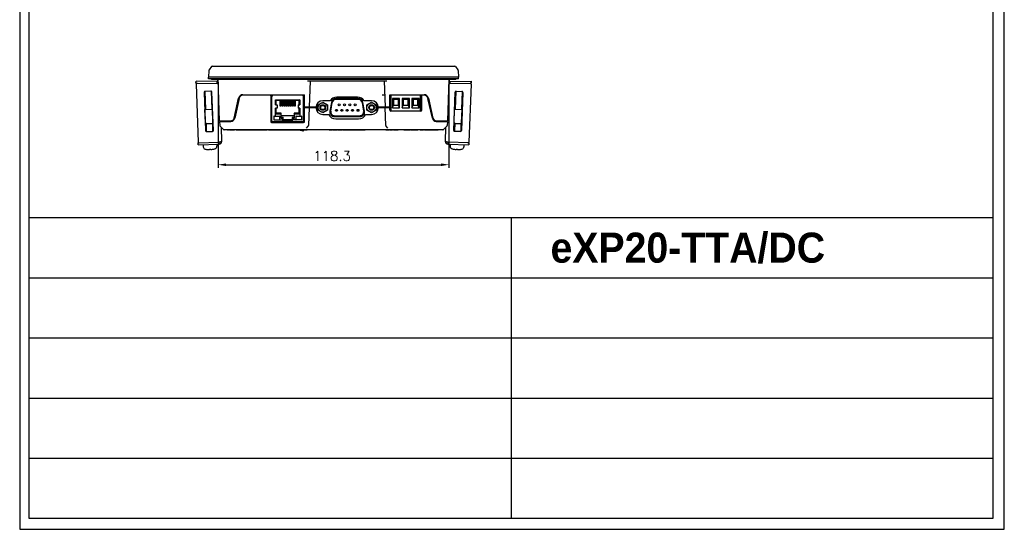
# Model space of a CAD drawing. Header units: millimetres. Extents: x 6638 to 7143, y 278 to 821.
# Tile 1 of 16: x 6638 to 7143, y 278 to 539. Entities that reach past the tile are written whole.
import ezdxf
from ezdxf.enums import TextEntityAlignment as Align

# ---------------------------------------------------------------- set-up
doc = ezdxf.new("R2010")
doc.units = ezdxf.units.MM
doc.header["$LTSCALE"] = 32.67
doc.header["$PDMODE"] = 3
doc.header["$PDSIZE"] = 0.3125
doc.layers.get('0').update_dxf_attribs({"linetype": 'CONTINUOUS'})
doc.layers.get('Defpoints').update_dxf_attribs({"linetype": 'CONTINUOUS'})
for name, color, linetype in [('02___PRT_ALL_AXES', 7, 'CONTINUOUS'), ('03___PRT_ALL_CURVES', 7, 'CONTINUOUS'), ('IMPORT_FEATURE', 7, 'CONTINUOUS')]:
    doc.layers.add(name, color=color, linetype=linetype)
doc.layers.add('AM_0', color=7, linetype='CONTINUOUS', lineweight=50)
doc.layers.add('AM_5_Dimension', color=6, linetype='CONTINUOUS', lineweight=15)
doc.styles.add('AR', font='arialbd.ttf')
doc.styles.add('WHGTXT', font='simplex', dxfattribs={"bigfont": 'whgtxt'})
doc.dimstyles.new('HMI-XP30', dxfattribs={"dimscale": 2, "dimtxt": 2.5, "dimasz": 2, "dimexe": 0.8, "dimexo": 0.8, "dimgap": 1, "dimtad": 1, "dimdec": 1, "dimzin": 0, "dimdsep": 46, "dimtxsty": 'WHGTXT', "dimcen": 0.09, "dimclrd": 256, "dimclre": 256, "dimclrt": 256, "dimadec": 0, "dimazin": 0, "dimtp": 0.1, "dimtm": 0.1, "dimtfac": 1, "dimtdec": 1, "dimtmove": 0, "dimatfit": 0, "dimfxl": 0, "dimtolj": 1, "dimtzin": 0, "dimarcsym": 0})

# ---------------------------------------------------------------- blocks, each defined once
blk = doc.blocks.new('*D47')
at = {"layer": 'AM_5_Dimension', "lineweight": -2}
for p, q in [((6740.13, 506.89), (6740.13, 463.08)), ((6858.42, 506.89), (6858.42, 463.08)), ((6744.13, 464.68), (6854.42, 464.68))]:
    blk.add_line(p, q, dxfattribs=at)
at = {"layer": 'AM_5_Dimension'}
for points in [[(6744.13, 465.34), (6744.13, 464.01), (6740.13, 464.68)], [(6854.42, 465.34), (6854.42, 464.01), (6858.42, 464.68)]]:
    blk.add_solid(points, dxfattribs=at)
at = {"layer": 'Defpoints', "color": 0}
for p in [(6740.13, 508.49), (6858.42, 508.49), (6858.42, 464.68)]:
    blk.add_point(p, dxfattribs=at)
at = {"layer": 'AM_5_Dimension', "insert": (6798.54, 469.18), "char_height": 5, "attachment_point": 5, "style": 'WHGTXT'}
blk.add_mtext('\\A1;118.3', dxfattribs=at)

msp = doc.modelspace()

# ---------------------------------------------------------------- linework, layer by layer
msp.add_line((6638.47, 820.64), (6638.47, 278.04))
at = {"linetype": 'Continuous'}
for p, q in [((7143, 278.04), (7143, 820.64)), ((6643.17, 814.99), (6643.17, 283.69)), ((7137.36, 283.69), (7137.36, 814.99)), ((6643.17, 437.6), (7137.36, 437.6)), ((6890.27, 437.6), (6890.27, 283.69)), ((6643.17, 406.82), (7137.36, 406.82)), ((6643.17, 406.82), (7137.36, 406.82)), ((6643.17, 376.03), (7137.36, 376.03)), ((6643.17, 345.25), (7137.36, 345.25)), ((6643.17, 314.47), (7137.36, 314.47)), ((6643.17, 283.69), (7137.36, 283.69)), ((6638.47, 278.04), (7143, 278.04))]:
    msp.add_line(p, q, dxfattribs=at)
at = {"color": 7, "linetype": 'Continuous'}
for p, q in [((6736.82, 514.89), (6735.5, 513.21)), ((6737.21, 515.09), (6861.34, 515.09)), ((6861.73, 514.89), (6863.05, 513.21)), ((6735.39, 512.92), (6735.28, 509.59)), ((6735.28, 508.59), (6735.28, 509.59)), ((6863.28, 509.59), (6735.28, 509.59)), ((6863.16, 512.92), (6863.28, 509.59)), ((6863.28, 508.59), (6863.28, 509.59)), ((6863.28, 508.59), (6735.28, 508.59)), ((6736.78, 508.49), (6861.78, 508.49)), ((6740.88, 487.18), (6740.13, 508.49)), ((6826.58, 507.54), (6785.98, 507.54)), ((6787.33, 507.54), (6786.87, 494.27)), ((6825.22, 507.54), (6825.68, 494.27)), ((6858.42, 508.49), (6857.67, 487.18)), ((6752.88, 500.53), (6784.48, 500.53)), ((6784.48, 500.24), (6752.88, 500.24)), ((6767.08, 500.24), (6767.08, 486.84)), ((6767.08, 499.9), (6767.41, 500.24)), ((6767.58, 499.66), (6767.58, 500.24)), ((6767.68, 486.89), (6767.68, 500.24)), ((6767.68, 499.99), (6767.93, 499.99)), ((6767.93, 499.99), (6767.93, 500.24)), ((6783.63, 500.24), (6783.63, 499.99)), ((6783.63, 499.99), (6783.88, 499.99)), ((6783.88, 486.89), (6783.88, 500.24)), ((6783.98, 499.66), (6783.98, 500.24)), ((6784.48, 486.84), (6784.48, 500.53)), ((6828.08, 500.53), (6845.68, 500.53)), ((6828.08, 492.64), (6828.08, 500.53)), ((6845.68, 500.24), (6828.08, 500.24)), ((6828.78, 492.14), (6828.78, 500.24)), ((6843.78, 492.14), (6843.78, 500.24)), ((6844.28, 493.24), (6844.28, 500.24)), ((6844.48, 492.64), (6844.48, 500.24)), ((6748.33, 488.51), (6750.63, 498.74)), ((6750.93, 498.67), (6748.63, 488.45)), ((6767.08, 496.59), (6767.68, 496.59)), ((6769.58, 495.39), (6769.58, 497.94)), ((6769.58, 497.94), (6769.83, 497.69)), ((6769.58, 497.94), (6781.98, 497.94)), ((6769.83, 495.89), (6769.58, 495.89)), ((6769.58, 495.39), (6770.39, 495.39)), ((6769.83, 495.39), (6769.83, 497.69)), ((6769.83, 497.69), (6781.73, 497.69)), ((6770.39, 495.39), (6770.39, 493.59)), ((6771.88, 494.73), (6771.88, 497.69)), ((6772.33, 494.73), (6771.88, 494.73)), ((6772.33, 497.69), (6772.33, 494.73)), ((6772.93, 494.73), (6772.93, 497.69)), ((6773.38, 494.73), (6772.93, 494.73)), ((6773.38, 497.69), (6773.38, 494.73)), ((6773.98, 494.73), (6773.98, 497.69)), ((6774.43, 494.73), (6773.98, 494.73)), ((6774.43, 497.69), (6774.43, 494.73)), ((6775.03, 494.73), (6775.03, 497.69)), ((6775.48, 494.73), (6775.03, 494.73)), ((6775.48, 497.69), (6775.48, 494.73)), ((6776.08, 494.73), (6776.08, 497.69)), ((6776.53, 494.73), (6776.08, 494.73)), ((6776.53, 497.69), (6776.53, 494.73)), ((6777.13, 494.73), (6777.13, 497.69)), ((6777.58, 494.73), (6777.13, 494.73)), ((6777.58, 497.69), (6777.58, 494.73)), ((6778.18, 494.73), (6778.18, 497.69)), ((6778.63, 494.73), (6778.18, 494.73)), ((6778.63, 497.69), (6778.63, 494.73)), ((6779.23, 494.73), (6779.23, 497.69)), ((6779.68, 494.73), (6779.23, 494.73)), ((6779.68, 497.69), (6779.68, 494.73)), ((6781.16, 495.39), (6781.16, 493.59)), ((6781.16, 495.39), (6781.98, 495.39)), ((6781.98, 497.94), (6781.73, 497.69)), ((6781.73, 495.39), (6781.73, 497.69)), ((6781.98, 495.89), (6781.73, 495.89)), ((6781.98, 497.94), (6781.98, 495.39)), ((6784.48, 498.04), (6783.88, 498.04)), ((6784.48, 497.89), (6783.88, 497.89)), ((6783.88, 497.69), (6784.48, 497.69)), ((6783.88, 497.09), (6784.48, 497.09)), ((6784.48, 496.09), (6783.88, 496.09)), ((6790.87, 495.92), (6790.87, 492.04)), ((6791.4, 495.33), (6793.78, 496.7)), ((6791.4, 492.59), (6791.4, 495.33)), ((6797.56, 497.47), (6793.77, 497.47)), ((6793.78, 496.7), (6796.15, 495.33)), ((6796.15, 495.33), (6796.15, 492.59)), ((6798.2, 496.6), (6797.41, 492.16)), ((6797.85, 492.13), (6798.62, 496.49)), ((6811.99, 498.58), (6800.56, 498.58)), ((6811.97, 498.14), (6800.58, 498.14)), ((6811.64, 499.3), (6800.92, 499.3)), ((6813.94, 496.49), (6814.71, 492.13)), ((6815.14, 492.16), (6814.36, 496.6)), ((6818.78, 497.47), (6815, 497.47)), ((6816.4, 495.33), (6818.78, 496.7)), ((6816.4, 492.59), (6816.4, 495.33)), ((6818.78, 496.7), (6821.15, 495.33)), ((6821.15, 495.33), (6821.15, 492.59)), ((6821.68, 492.04), (6821.68, 495.92)), ((6822.2, 494.39), (6822.2, 494.58)), ((6833.13, 498.64), (6829.43, 498.64)), ((6829.43, 498.64), (6830.03, 498.04)), ((6829.43, 498.64), (6829.43, 493.74)), ((6829.43, 493.74), (6830.03, 495.14)), ((6832.53, 498.04), (6830.03, 498.04)), ((6830.03, 498.04), (6830.03, 495.14)), ((6830.03, 495.14), (6832.53, 495.14)), ((6833.13, 498.64), (6832.53, 498.04)), ((6832.53, 495.14), (6832.53, 498.04)), ((6833.13, 493.74), (6832.53, 495.14)), ((6833.13, 493.74), (6833.13, 498.64)), ((6838.13, 498.64), (6834.43, 498.64)), ((6834.43, 498.64), (6835.03, 498.04)), ((6834.43, 498.64), (6834.43, 493.74)), ((6834.43, 493.74), (6835.03, 495.14)), ((6837.53, 498.04), (6835.03, 498.04)), ((6835.03, 498.04), (6835.03, 495.14)), ((6835.03, 495.14), (6837.53, 495.14)), ((6838.13, 498.64), (6837.53, 498.04)), ((6837.53, 495.14), (6837.53, 498.04)), ((6838.13, 493.74), (6837.53, 495.14)), ((6838.13, 493.74), (6838.13, 498.64)), ((6843.13, 498.64), (6839.43, 498.64)), ((6839.43, 498.64), (6840.03, 498.04)), ((6839.43, 498.64), (6839.43, 493.74)), ((6839.43, 493.74), (6840.03, 495.14)), ((6842.53, 498.04), (6840.03, 498.04)), ((6840.03, 498.04), (6840.03, 495.14)), ((6840.03, 495.14), (6842.53, 495.14)), ((6843.13, 498.64), (6842.53, 498.04)), ((6842.53, 495.14), (6842.53, 498.04)), ((6843.13, 493.74), (6842.53, 495.14)), ((6843.13, 493.74), (6843.13, 498.64)), ((6849.93, 488.45), (6847.63, 498.67)), ((6847.92, 498.74), (6850.22, 488.51)), ((6768.63, 489.59), (6768.63, 487.69)), ((6768.63, 489.59), (6771.63, 489.59)), ((6769.58, 489.59), (6769.58, 493.59)), ((6770.39, 493.59), (6769.58, 493.59)), ((6769.58, 493.09), (6769.83, 493.09)), ((6769.58, 490.79), (6769.83, 491.04)), ((6769.58, 490.79), (6772.28, 490.79)), ((6769.83, 491.04), (6769.83, 493.59)), ((6772.53, 491.04), (6769.83, 491.04)), ((6771.63, 489.59), (6771.63, 487.69)), ((6772.28, 490.79), (6772.53, 491.04)), ((6772.28, 490.79), (6772.28, 488.59)), ((6772.53, 488.84), (6772.53, 491.04)), ((6779.03, 489.74), (6772.53, 489.74)), ((6779.03, 491.04), (6779.03, 488.84)), ((6779.28, 490.79), (6779.03, 491.04)), ((6781.73, 491.04), (6779.03, 491.04)), ((6779.28, 488.59), (6779.28, 490.79)), ((6779.28, 490.79), (6781.98, 490.79)), ((6779.93, 489.59), (6779.93, 487.69)), ((6779.93, 489.59), (6782.93, 489.59)), ((6781.98, 493.59), (6781.16, 493.59)), ((6781.73, 491.04), (6781.73, 493.59)), ((6781.73, 493.09), (6781.98, 493.09)), ((6781.98, 490.79), (6781.73, 491.04)), ((6781.98, 493.59), (6781.98, 489.59)), ((6782.93, 489.59), (6782.93, 487.69)), ((6783.88, 491.59), (6784.48, 491.59)), ((6784.48, 494.27), (6790.28, 494.27)), ((6784.48, 493.97), (6790.27, 493.97)), ((6786.84, 493.97), (6786.52, 484.79)), ((6786.56, 493.97), (6786.56, 494.27)), ((6793.78, 491.22), (6791.4, 492.59)), ((6793.77, 490.47), (6796.81, 490.47)), ((6796.15, 492.59), (6793.78, 491.22)), ((6799.82, 489.78), (6812.74, 489.78)), ((6815.74, 490.47), (6818.78, 490.47)), ((6818.78, 491.22), (6816.4, 492.59)), ((6821.15, 492.59), (6818.78, 491.22)), ((6821.68, 494.39), (6822.2, 494.39)), ((6822.27, 494.27), (6828.08, 494.27)), ((6822.28, 493.97), (6828.08, 493.97)), ((6826.03, 484.79), (6825.71, 493.97)), ((6825.99, 494.27), (6825.99, 493.97)), ((6843.98, 492.14), (6828.58, 492.14)), ((6828.78, 492.34), (6843.78, 492.34)), ((6829.43, 493.74), (6833.13, 493.74)), ((6834.43, 493.74), (6838.13, 493.74)), ((6839.43, 493.74), (6843.13, 493.74)), ((6844.28, 493.24), (6843.78, 493.24)), ((6740.88, 487.18), (6746.68, 487.18)), ((6740.91, 486.89), (6740.98, 484.79)), ((6740.91, 486.89), (6746.68, 486.89)), ((6742.91, 482.73), (6741.13, 484.44)), ((6741.19, 486.89), (6741.18, 487.2)), ((6767.58, 486.34), (6783.98, 486.34)), ((6767.93, 486.89), (6767.68, 486.89)), ((6767.89, 486.85), (6767.75, 486.71)), ((6767.93, 486.64), (6767.93, 486.89)), ((6783.63, 486.64), (6767.93, 486.64)), ((6768.63, 487.69), (6773.28, 487.69)), ((6772.53, 488.84), (6772.28, 488.59)), ((6772.28, 488.59), (6773.28, 488.59)), ((6773.53, 488.84), (6772.53, 488.84)), ((6773.53, 488.84), (6773.28, 488.59)), ((6773.28, 486.64), (6773.28, 488.59)), ((6773.53, 487.69), (6773.28, 487.44)), ((6773.28, 487.44), (6778.28, 487.44)), ((6773.28, 486.84), (6778.28, 486.84)), ((6773.53, 487.69), (6773.53, 488.84)), ((6778.03, 487.69), (6773.53, 487.69)), ((6778.03, 488.84), (6778.03, 487.69)), ((6778.03, 488.84), (6778.28, 488.59)), ((6779.03, 488.84), (6778.03, 488.84)), ((6778.03, 487.69), (6778.28, 487.44)), ((6778.28, 486.64), (6778.28, 488.59)), ((6778.28, 488.59), (6779.28, 488.59)), ((6782.93, 487.69), (6778.28, 487.69)), ((6779.03, 488.84), (6779.28, 488.59)), ((6783.63, 486.89), (6783.63, 486.64)), ((6783.88, 486.89), (6783.63, 486.89)), ((6783.8, 486.71), (6783.66, 486.85)), ((6785.37, 483.47), (6786.37, 484.44)), ((6799.78, 489.34), (6812.78, 489.34)), ((6800.45, 488.14), (6812.11, 488.14)), ((6827.19, 483.47), (6826.18, 484.44)), ((6851.88, 487.18), (6857.67, 487.18)), ((6851.88, 486.89), (6857.65, 486.89)), ((6855.64, 482.73), (6857.42, 484.44)), ((6857.36, 486.89), (6857.37, 487.2)), ((6857.65, 486.89), (6857.57, 484.79)), ((6855.29, 482.59), (6743.26, 482.59)), ((6745.03, 482.39), (6745.03, 482.59)), ((6745.53, 482.39), (6745.03, 482.39)), ((6745.53, 482.39), (6745.53, 482.59)), ((6746.03, 482.39), (6746.03, 482.59)), ((6748.47, 482.39), (6746.03, 482.39)), ((6748.47, 482.39), (6748.47, 482.59)), ((6749.36, 482.59), (6749.36, 482.29)), ((6751.94, 482.29), (6749.36, 482.29)), ((6749.76, 482.59), (6749.76, 482.29)), ((6750.3, 482.59), (6750.3, 482.29)), ((6750.62, 482.59), (6750.62, 482.29)), ((6750.93, 482.59), (6750.93, 482.29)), ((6751.32, 482.59), (6751.32, 482.29)), ((6751.68, 482.59), (6751.68, 482.29)), ((6751.94, 482.59), (6751.94, 482.29)), ((6759.47, 482.29), (6751.95, 482.29)), ((6752.07, 482.59), (6752.07, 482.29)), ((6752.55, 482.59), (6752.55, 482.29)), ((6753.01, 482.59), (6753.01, 482.29)), ((6753.48, 482.59), (6753.48, 482.29)), ((6753.61, 482.59), (6753.61, 482.29)), ((6754.97, 482.59), (6754.97, 482.29)), ((6755.14, 482.59), (6755.14, 482.29)), ((6756.69, 482.59), (6756.69, 482.29)), ((6756.94, 482.59), (6756.94, 482.29)), ((6757.41, 482.59), (6757.41, 482.29)), ((6757.92, 482.59), (6757.92, 482.29)), ((6758.38, 482.59), (6758.38, 482.29)), ((6758.62, 482.59), (6758.62, 482.29)), ((6758.88, 482.59), (6758.88, 482.29)), ((6759.24, 482.59), (6759.24, 482.29)), ((6759.47, 482.59), (6759.47, 482.29)), ((6759.71, 482.59), (6759.71, 482.29)), ((6760.69, 482.29), (6759.71, 482.29)), ((6760.5, 482.59), (6760.5, 482.29)), ((6760.69, 482.59), (6760.69, 482.29)), ((6760.82, 482.59), (6760.82, 482.29)), ((6761.8, 482.29), (6760.82, 482.29)), ((6761.62, 482.59), (6761.62, 482.29)), ((6761.8, 482.59), (6761.8, 482.29)), ((6761.95, 482.59), (6761.95, 482.29)), ((6763.46, 482.29), (6761.95, 482.29)), ((6761.98, 482.59), (6761.98, 482.29)), ((6763.46, 482.59), (6763.46, 482.29)), ((6763.64, 482.59), (6763.64, 482.29)), ((6765.28, 482.29), (6763.64, 482.29)), ((6765.28, 482.59), (6765.28, 482.29)), ((6766.03, 482.59), (6766.03, 482.29)), ((6769.1, 482.29), (6766.03, 482.29)), ((6766.93, 482.59), (6766.93, 482.29)), ((6767.62, 482.59), (6767.62, 482.29)), ((6768.02, 482.59), (6768.02, 482.29)), ((6768.41, 482.59), (6768.41, 482.29)), ((6769.1, 482.59), (6769.1, 482.29)), ((6771.99, 482.29), (6769.11, 482.29)), ((6769.18, 482.59), (6769.18, 482.29)), ((6769.81, 482.59), (6769.81, 482.29)), ((6770.43, 482.59), (6770.43, 482.29)), ((6771.06, 482.59), (6771.06, 482.29)), ((6771.11, 482.59), (6771.11, 482.29)), ((6771.18, 482.59), (6771.18, 482.29)), ((6771.99, 482.59), (6771.99, 482.29)), ((6775.99, 482.29), (6772.02, 482.29)), ((6772.11, 482.59), (6772.11, 482.29)), ((6772.18, 482.59), (6772.18, 482.29)), ((6773.87, 482.59), (6773.87, 482.29)), ((6774.03, 482.59), (6774.03, 482.29)), ((6774.1, 482.59), (6774.1, 482.29)), ((6774.18, 482.59), (6774.18, 482.29)), ((6775.99, 482.59), (6775.99, 482.29)), ((6776.01, 482.59), (6776.01, 482.29)), ((6778.26, 482.29), (6776.01, 482.29)), ((6776.08, 482.59), (6776.08, 482.29)), ((6776.73, 482.59), (6776.73, 482.29)), ((6776.83, 482.59), (6776.83, 482.29)), ((6777.53, 482.59), (6777.53, 482.29)), ((6777.63, 482.59), (6777.63, 482.29)), ((6778.26, 482.59), (6778.26, 482.29)), ((6778.31, 482.59), (6778.31, 482.29)), ((6778.38, 482.29), (6778.31, 482.29)), ((6778.38, 482.59), (6778.38, 482.29)), ((6782.18, 482.29), (6778.38, 482.29)), ((6780.23, 482.59), (6780.23, 482.29)), ((6780.48, 482.59), (6780.48, 482.29)), ((6780.55, 482.59), (6780.55, 482.29)), ((6782.18, 482.59), (6782.18, 482.29)), ((6782.18, 482.39), (6782.41, 482.31)), ((6782.41, 482.59), (6782.41, 482.29)), ((6784.05, 482.29), (6782.41, 482.29)), ((6782.48, 482.29), (6783.39, 481.95)), ((6783.68, 482.01), (6784.01, 482.28)), ((6784.05, 482.59), (6784.05, 482.29)), ((6784.05, 482.31), (6784.37, 482.59)), ((6784.65, 482.59), (6784.65, 482.29)), ((6785.8, 482.29), (6784.65, 482.29)), ((6785.21, 482.59), (6785.21, 482.29)), ((6785.8, 482.59), (6785.8, 482.29)), ((6797.01, 482.59), (6797.01, 482.29)), ((6798.66, 482.29), (6797.01, 482.29)), ((6798.66, 482.59), (6798.66, 482.29)), ((6798.95, 482.59), (6798.95, 482.29)), ((6801.2, 482.29), (6798.95, 482.29)), ((6799.46, 482.59), (6799.46, 482.29)), ((6799.85, 482.59), (6799.85, 482.29)), ((6800.3, 482.59), (6800.3, 482.29)), ((6800.69, 482.59), (6800.69, 482.29)), ((6801.2, 482.59), (6801.2, 482.29)), ((6801.53, 482.59), (6801.53, 482.29)), ((6803.6, 482.29), (6801.53, 482.29)), ((6803.6, 482.59), (6803.6, 482.29)), ((6803.82, 482.59), (6803.82, 482.29)), ((6805.77, 482.29), (6803.82, 482.29)), ((6805.77, 482.59), (6805.77, 482.29)), ((6805.89, 482.59), (6805.89, 482.29)), ((6806.67, 482.29), (6805.89, 482.29)), ((6806.39, 482.59), (6806.39, 482.29)), ((6806.67, 482.59), (6806.67, 482.29)), ((6806.8, 482.59), (6806.8, 482.29)), ((6808.46, 482.29), (6806.8, 482.29)), ((6808.46, 482.59), (6808.46, 482.29)), ((6808.73, 482.59), (6808.73, 482.29)), ((6810.98, 482.29), (6808.73, 482.29)), ((6809.23, 482.59), (6809.23, 482.29)), ((6809.62, 482.59), (6809.62, 482.29)), ((6810.08, 482.59), (6810.08, 482.29)), ((6810.47, 482.59), (6810.47, 482.29)), ((6810.98, 482.59), (6810.98, 482.29)), ((6811.3, 482.59), (6811.3, 482.29)), ((6813.37, 482.29), (6811.3, 482.29)), ((6813.37, 482.59), (6813.37, 482.29)), ((6813.6, 482.59), (6813.6, 482.29)), ((6815.54, 482.29), (6813.6, 482.29)), ((6815.54, 482.59), (6815.54, 482.29))]:
    msp.add_line(p, q, dxfattribs=at)
for centre, radius in [((6793.78, 493.96), 2.38), ((6793.78, 493.96), 1.42), ((6793.78, 493.96), 1.08), ((6802.12, 495.38), 0.5), ((6804.89, 495.38), 0.5), ((6807.66, 495.38), 0.5), ((6810.43, 495.38), 0.5), ((6818.78, 493.96), 2.38), ((6818.78, 493.96), 1.42), ((6818.78, 493.96), 1.08), ((6800.74, 492.54), 0.5), ((6803.51, 492.54), 0.5), ((6806.28, 492.54), 0.5), ((6809.05, 492.54), 0.5), ((6811.82, 492.54), 0.5)]:
    msp.add_circle(centre, radius, dxfattribs=at)
for centre, radius, start, end in [((6737.21, 514.59), 0.5, 90, 141.8547), ((6861.34, 514.59), 0.5, 38.1453, 90), ((6735.89, 512.91), 0.5, 141.8547, 178), ((6862.66, 512.91), 0.5, 2, 38.1453), ((6752.88, 498.23), 2.3, 90.0007, 166.6129), ((6752.88, 498.24), 2, 90, 167.3349), ((6767.78, 499.66), 0.2, 180, 240), ((6767.93, 499.99), 0.25, 90, 180), ((6767.93, 499.99), 0.05, 90, 180), ((6783.63, 499.99), 0.05, 0, 90), ((6783.63, 499.99), 0.25, 0, 71.9428), ((6783.78, 499.66), 0.2, 300, 0), ((6845.68, 498.23), 2.3, 13.3888, 89.9993), ((6845.68, 498.24), 2, 12.6651, 90), ((6752.86, 498.24), 2.29, 166.6131, 167.3348), ((6793.77, 493.97), 3.5, 90, 270), ((6800.92, 495.3), 4, 90, 147.146), ((6800.56, 496.18), 2.4, 90, 170), ((6800.58, 496.14), 2, 90, 170), ((6811.64, 495.3), 4, 32.854, 90), ((6811.97, 496.14), 2, 10, 90), ((6811.99, 496.18), 2.4, 10, 90), ((6818.78, 493.97), 3.5, 270, 90), ((6845.69, 498.24), 2.29, 12.6652, 13.3886), ((6768.83, 489.39), 0.2, 90, 180), ((6771.43, 489.39), 0.2, 0, 90), ((6780.13, 489.39), 0.2, 90, 180), ((6782.73, 489.39), 0.2, 0, 90), ((6800.45, 492.14), 4, 204.6769, 270), ((6799.78, 491.74), 2.4, 170, 270), ((6799.82, 491.78), 2, 170, 270), ((6812.11, 492.14), 4, 270, 335.3231), ((6812.74, 491.78), 2, 270, 10), ((6812.78, 491.74), 2.4, 270, 10), ((6828.58, 492.64), 0.5, 180, 270), ((6843.98, 492.64), 0.5, 270, 0), ((6741.48, 484.8), 0.5, 182, 226), ((6746.68, 488.88), 1.7, 270.0046, 347.3354), ((6746.68, 488.88), 2, 270, 347.3349), ((6767.58, 486.84), 0.5, 180, 270), ((6767.93, 486.89), 0.25, 180, 270), ((6767.93, 486.89), 0.05, 180, 270), ((6768.83, 487.89), 0.2, 180, 270), ((6771.43, 487.89), 0.2, 270, 0), ((6780.13, 487.89), 0.2, 180, 270), ((6782.73, 487.89), 0.2, 270, 0), ((6783.63, 486.89), 0.25, 270, 0), ((6783.63, 486.89), 0.05, 270, 0), ((6783.98, 486.84), 0.5, 270, 0), ((6786.02, 484.8), 0.5, 314, 358), ((6826.53, 484.8), 0.5, 182.0031, 226.0022), ((6851.88, 488.88), 2, 192.6651, 270), ((6851.88, 488.88), 1.7, 192.6648, 269.9955), ((6857.07, 484.8), 0.5, 314, 358), ((6743.26, 483.09), 0.5, 226, 270), ((6783.49, 482.24), 0.3, 250, 309.9895), ((6855.29, 483.09), 0.5, 270, 314)]:
    msp.add_arc(centre, radius, start, end, dxfattribs=at)
for points in [[(6736.78, 508.49), (6736.65, 508.49), (6736.51, 508.52), (6736.4, 508.59)], [(6861.78, 508.49), (6861.9, 508.49), (6862.04, 508.52), (6862.15, 508.59)]]:
    msp.add_open_spline(points, degree=3, dxfattribs=at)
at = {"layer": '02___PRT_ALL_AXES', "color": 7, "linetype": 'Continuous'}
for p, q in [((6828.78, 492.74), (6828.08, 492.74)), ((6826.11, 482.59), (6826.11, 482.29)), ((6827.63, 482.29), (6826.11, 482.29)), ((6827.63, 482.59), (6827.63, 482.29)), ((6827.92, 482.59), (6827.92, 482.29)), ((6829.44, 482.29), (6827.92, 482.29)), ((6828.88, 482.59), (6828.88, 482.29)), ((6829.44, 482.59), (6829.44, 482.29)), ((6830.08, 482.59), (6830.08, 482.29)), ((6832.48, 482.29), (6830.08, 482.29)), ((6831.08, 482.59), (6831.08, 482.29)), ((6831.48, 482.59), (6831.48, 482.29)), ((6832.48, 482.59), (6832.48, 482.29)), ((6835.28, 482.59), (6835.28, 482.29)), ((6838.58, 482.29), (6835.28, 482.29)), ((6836.08, 482.59), (6836.08, 482.29)), ((6836.48, 482.59), (6836.48, 482.29)), ((6838.18, 482.59), (6838.18, 482.29)), ((6838.58, 482.59), (6838.58, 482.29)), ((6838.98, 482.59), (6838.98, 482.29)), ((6842.53, 482.29), (6838.98, 482.29)), ((6839.38, 482.59), (6839.38, 482.29)), ((6841.08, 482.59), (6841.08, 482.29)), ((6841.48, 482.59), (6841.48, 482.29)), ((6841.53, 482.59), (6841.53, 482.29)), ((6842.53, 482.59), (6842.53, 482.29)), ((6843.6, 482.59), (6843.6, 482.29)), ((6845.11, 482.29), (6843.6, 482.29)), ((6845.11, 482.59), (6845.11, 482.29)), ((6845.35, 482.59), (6845.35, 482.29)), ((6845.88, 482.29), (6845.35, 482.29)), ((6845.88, 482.59), (6845.88, 482.29)), ((6846.19, 482.59), (6846.19, 482.29)), ((6847.62, 482.29), (6846.19, 482.29)), ((6846.65, 482.59), (6846.65, 482.29)), ((6847.62, 482.59), (6847.62, 482.29)), ((6847.71, 482.59), (6847.71, 482.29)), ((6849.66, 482.29), (6847.71, 482.29)), ((6848.38, 482.59), (6848.38, 482.29)), ((6848.98, 482.59), (6848.98, 482.29)), ((6849.66, 482.59), (6849.66, 482.29)), ((6849.72, 482.59), (6849.72, 482.29)), ((6851.29, 482.29), (6849.72, 482.29)), ((6849.95, 482.59), (6849.95, 482.29)), ((6850.38, 482.59), (6850.38, 482.29)), ((6851.29, 482.59), (6851.29, 482.29)), ((6851.45, 482.59), (6851.45, 482.29)), ((6852.95, 482.29), (6851.45, 482.29)), ((6852.95, 482.59), (6852.95, 482.29))]:
    msp.add_line(p, q, dxfattribs=at)
at = {"layer": '03___PRT_ALL_CURVES', "color": 4, "linetype": 'Continuous'}
for p, q in [((6825.47, 500.24), (6824.28, 500.24)), ((6784.48, 498.24), (6783.88, 498.24)), ((6783.88, 497.33), (6784.48, 497.33))]:
    msp.add_line(p, q, dxfattribs=at)
at = {"layer": 'IMPORT_FEATURE', "color": 7, "linetype": 'Continuous'}
for p, q in [((6728.8, 506.42), (6728.82, 507.42)), ((6728.8, 506.42), (6739.61, 506.23)), ((6739.65, 507.23), (6728.82, 507.42)), ((6728.82, 505.9), (6729.85, 476.31)), ((6739.61, 506.23), (6739.63, 507.23)), ((6739.61, 506.23), (6739.64, 506.23)), ((6739.65, 507.23), (6739.63, 506.23)), ((6739.64, 506.23), (6739.68, 506.23)), ((6739.84, 508.18), (6740.14, 508.19)), ((6739.84, 508.18), (6739.88, 507.2)), ((6858.41, 508.25), (6858.71, 508.24)), ((6858.41, 508.19), (6858.71, 508.18)), ((6858.67, 507.2), (6858.71, 508.24)), ((6858.87, 506.23), (6858.92, 506.23)), ((6858.91, 507.3), (6869.74, 507.49)), ((6858.91, 507.23), (6869.74, 507.42)), ((6858.91, 507.3), (6858.91, 507.23)), ((6858.91, 507.23), (6858.92, 506.23)), ((6858.92, 507.3), (6858.93, 507.23)), ((6858.92, 507.23), (6858.94, 506.23)), ((6858.92, 506.23), (6858.94, 506.23)), ((6858.94, 506.23), (6869.75, 506.42)), ((6869.74, 505.96), (6868.7, 476.31)), ((6869.74, 507.49), (6869.75, 506.49)), ((6869.74, 507.42), (6869.75, 506.42)), ((6869.75, 506.49), (6869.75, 506.49)), ((6733.02, 501.73), (6733.7, 482.15)), ((6733.38, 502.23), (6733.7, 493.05)), ((6736.5, 502.36), (6733.5, 502.25)), ((6736.62, 502.34), (6736.94, 493.16)), ((6737.7, 482.28), (6737.01, 501.87)), ((6860.85, 482.28), (6861.54, 501.87)), ((6861.93, 502.34), (6861.61, 493.16)), ((6862.06, 502.36), (6865.05, 502.25)), ((6865.17, 502.23), (6864.85, 493.05)), ((6865.54, 501.73), (6864.85, 482.15)), ((6733.32, 493.04), (6737.32, 493.18)), ((6733.38, 491.44), (6733.48, 491.44)), ((6733.41, 490.44), (6733.51, 490.44)), ((6733.66, 486.25), (6733.42, 493.04)), ((6737.45, 486.38), (6737.22, 493.17)), ((6737.27, 491.58), (6737.37, 491.58)), ((6737.31, 490.58), (6737.41, 490.58)), ((6861.1, 486.38), (6861.34, 493.24)), ((6861.14, 490.58), (6861.24, 490.58)), ((6861.18, 491.58), (6861.28, 491.58)), ((6861.24, 493.24), (6861.62, 493.23)), ((6861.24, 493.18), (6865.23, 493.04)), ((6864.86, 493.12), (6865.24, 493.1)), ((6864.9, 486.25), (6865.14, 493.11)), ((6865.04, 490.44), (6865.14, 490.44)), ((6865.08, 491.44), (6865.18, 491.44)), ((6733.95, 485.81), (6734.1, 481.68)), ((6734.17, 485.76), (6736.97, 485.86)), ((6737.19, 485.92), (6737.34, 481.79)), ((6861.36, 485.92), (6861.22, 481.79)), ((6861.58, 485.86), (6864.38, 485.76)), ((6864.6, 485.81), (6864.46, 481.68)), ((6734.22, 481.66), (6737.21, 481.77)), ((6741.69, 483.9), (6741.95, 476.53)), ((6856.6, 476.53), (6856.86, 483.9)), ((6864.34, 481.66), (6861.34, 481.77)), ((6729.87, 475.81), (6740.66, 476.18)), ((6729.9, 474.81), (6729.87, 475.81)), ((6729.9, 474.81), (6740.7, 475.19)), ((6732.46, 474.8), (6732.49, 473.92)), ((6739.45, 475.04), (6739.48, 474.16)), ((6740.74, 476.2), (6740.66, 476.18)), ((6740.7, 475.19), (6740.66, 476.18)), ((6857.89, 476.18), (6857.81, 476.2)), ((6857.89, 476.18), (6857.86, 475.19)), ((6857.86, 475.19), (6868.65, 474.81)), ((6868.68, 475.81), (6857.89, 476.18)), ((6859.1, 475.11), (6859.07, 474.16)), ((6866.1, 474.86), (6866.07, 473.92)), ((6868.69, 475.87), (6868.43, 475.88)), ((6868.69, 475.87), (6868.65, 474.81)), ((6734.16, 472.56), (6734.17, 472.56)), ((6734.16, 472.56), (6734.18, 472.56)), ((6734.16, 472.56), (6734.16, 472.56)), ((6734.18, 472.56), (6734.19, 472.55)), ((6734.19, 472.55), (6734.21, 472.55)), ((6734.21, 472.55), (6734.25, 472.55)), ((6734.24, 472.55), (6734.29, 472.54)), ((6734.29, 472.54), (6734.31, 472.54)), ((6734.31, 472.54), (6734.73, 472.48)), ((6735.16, 472.44), (6735.58, 472.43)), ((6735.68, 472.6), (6735.7, 472.61)), ((6735.69, 472.6), (6735.68, 472.51)), ((6735.68, 472.51), (6735.68, 472.48)), ((6735.68, 472.47), (6735.68, 472.48)), ((6735.68, 472.47), (6735.68, 472.48)), ((6735.68, 472.46), (6735.68, 472.47)), ((6735.68, 472.45), (6735.68, 472.46)), ((6735.69, 472.61), (6735.71, 472.61)), ((6735.69, 472.61), (6735.69, 472.6)), ((6735.69, 472.6), (6735.69, 472.6)), ((6735.71, 472.61), (6735.73, 472.61)), ((6735.73, 472.61), (6735.75, 472.62)), ((6735.75, 472.62), (6735.77, 472.62)), ((6735.77, 472.62), (6735.78, 472.62)), ((6736.28, 472.63), (6736.29, 472.63)), ((6736.29, 472.63), (6736.32, 472.64)), ((6736.32, 472.64), (6736.34, 472.63)), ((6736.34, 472.63), (6736.36, 472.63)), ((6736.36, 472.63), (6736.37, 472.63)), ((6736.38, 472.63), (6736.39, 472.5)), ((6736.38, 472.63), (6736.38, 472.62)), ((6736.38, 472.62), (6736.38, 472.62)), ((6736.38, 472.62), (6736.39, 472.53)), ((6736.5, 472.46), (6736.91, 472.5)), ((6737.34, 472.57), (6737.75, 472.66)), ((6737.75, 472.66), (6737.8, 472.67)), ((6737.8, 472.67), (6737.84, 472.67)), ((6737.84, 472.67), (6737.86, 472.68)), ((6737.86, 472.68), (6737.88, 472.68)), ((6737.91, 472.69), (6737.91, 472.69)), ((6737.91, 472.69), (6737.92, 472.69)), ((6860.64, 472.69), (6860.65, 472.69)), ((6860.64, 472.69), (6860.65, 472.69)), ((6860.65, 472.69), (6860.65, 472.69)), ((6860.65, 472.69), (6860.66, 472.69)), ((6860.66, 472.69), (6860.67, 472.68)), ((6860.67, 472.68), (6860.7, 472.68)), ((6860.7, 472.68), (6860.73, 472.67)), ((6860.73, 472.67), (6860.77, 472.66)), ((6860.77, 472.66), (6860.8, 472.66)), ((6860.8, 472.66), (6861.21, 472.57)), ((6861.64, 472.5), (6862.06, 472.46)), ((6862.06, 472.46), (6862.07, 472.46)), ((6862.07, 472.46), (6862.09, 472.46)), ((6862.07, 472.46), (6862.08, 472.46)), ((6862.08, 472.46), (6862.09, 472.46)), ((6862.15, 472.48), (6862.16, 472.49)), ((6862.15, 472.48), (6862.15, 472.48)), ((6862.17, 472.62), (6862.16, 472.53)), ((6862.16, 472.53), (6862.16, 472.5)), ((6862.16, 472.49), (6862.16, 472.5)), ((6862.16, 472.49), (6862.16, 472.5)), ((6862.17, 472.63), (6862.18, 472.63)), ((6862.17, 472.63), (6862.17, 472.62)), ((6862.17, 472.62), (6862.17, 472.63)), ((6862.18, 472.63), (6862.19, 472.63)), ((6862.19, 472.63), (6862.21, 472.63)), ((6862.21, 472.63), (6862.23, 472.64)), ((6862.23, 472.64), (6862.26, 472.63)), ((6862.26, 472.63), (6862.27, 472.63)), ((6862.77, 472.62), (6862.78, 472.62)), ((6862.78, 472.62), (6862.8, 472.62)), ((6862.8, 472.62), (6862.83, 472.61)), ((6862.82, 472.61), (6862.84, 472.61)), ((6862.84, 472.61), (6862.86, 472.61)), ((6862.86, 472.61), (6862.87, 472.48)), ((6862.86, 472.61), (6862.86, 472.6)), ((6862.86, 472.6), (6862.86, 472.59)), ((6862.86, 472.59), (6862.87, 472.51)), ((6862.97, 472.43), (6863.39, 472.44)), ((6863.82, 472.48), (6864.24, 472.54)), ((6864.24, 472.54), (6864.28, 472.54)), ((6864.28, 472.54), (6864.32, 472.55)), ((6864.32, 472.55), (6864.35, 472.55)), ((6864.35, 472.55), (6864.37, 472.56)), ((6864.39, 472.56), (6864.4, 472.56)), ((6864.4, 472.56), (6864.41, 472.56))]:
    msp.add_line(p, q, dxfattribs=at)
for points in [[(6734.15, 472.56), (6734.15, 472.56), (6734.15, 472.56), (6734.15, 472.56), (6734.15, 472.56), (6734.16, 472.56)], [(6734.31, 472.54), (6734.73, 472.48), (6735.16, 472.44)], [(6735.58, 472.43), (6735.59, 472.43), (6735.6, 472.43), (6735.61, 472.43), (6735.62, 472.43)], [(6735.62, 472.43), (6735.63, 472.43), (6735.63, 472.43), (6735.63, 472.43), (6735.64, 472.43), (6735.65, 472.43)], [(6735.65, 472.43), (6735.65, 472.43), (6735.66, 472.43), (6735.67, 472.44), (6735.67, 472.45), (6735.68, 472.45), (6735.68, 472.46), (6735.68, 472.47)], [(6735.65, 472.43), (6735.66, 472.43), (6735.66, 472.44)], [(6735.66, 472.44), (6735.67, 472.44), (6735.68, 472.45)], [(6735.68, 472.6), (6735.68, 472.6), (6735.68, 472.6)], [(6736.37, 472.63), (6736.38, 472.63), (6736.39, 472.63), (6736.39, 472.63)], [(6736.39, 472.5), (6736.39, 472.49), (6736.4, 472.48), (6736.4, 472.48), (6736.41, 472.47), (6736.41, 472.46), (6736.42, 472.46), (6736.43, 472.46)], [(6736.43, 472.46), (6736.43, 472.46), (6736.44, 472.46), (6736.45, 472.46), (6736.45, 472.46), (6736.46, 472.46), (6736.47, 472.46)], [(6736.47, 472.46), (6736.47, 472.46), (6736.48, 472.46), (6736.49, 472.46)], [(6736.49, 472.46), (6736.91, 472.5), (6737.34, 472.57)], [(6737.88, 472.68), (6737.9, 472.69), (6737.9, 472.69), (6737.9, 472.69), (6737.91, 472.69)], [(6860.63, 472.69), (6860.63, 472.69), (6860.63, 472.69), (6860.63, 472.69), (6860.64, 472.69), (6860.64, 472.69)], [(6860.8, 472.66), (6861.21, 472.57), (6861.64, 472.5)], [(6862.09, 472.46), (6862.1, 472.46), (6862.1, 472.46), (6862.11, 472.46), (6862.11, 472.46), (6862.12, 472.46)], [(6862.09, 472.46), (6862.09, 472.46), (6862.1, 472.46), (6862.11, 472.46), (6862.11, 472.46), (6862.12, 472.46), (6862.12, 472.46)], [(6862.12, 472.46), (6862.13, 472.46), (6862.13, 472.46), (6862.14, 472.47), (6862.15, 472.47), (6862.15, 472.48), (6862.16, 472.49), (6862.16, 472.49)], [(6862.12, 472.46), (6862.13, 472.46), (6862.14, 472.46)], [(6862.14, 472.46), (6862.14, 472.47), (6862.15, 472.48)], [(6862.16, 472.63), (6862.16, 472.63), (6862.17, 472.63)], [(6862.86, 472.61), (6862.87, 472.6), (6862.87, 472.6), (6862.88, 472.6)], [(6862.87, 472.48), (6862.87, 472.47), (6862.87, 472.46), (6862.88, 472.45), (6862.88, 472.44), (6862.89, 472.44), (6862.89, 472.43), (6862.9, 472.43)], [(6862.9, 472.43), (6862.91, 472.43), (6862.91, 472.43), (6862.92, 472.43), (6862.92, 472.43)], [(6862.92, 472.43), (6862.93, 472.43), (6862.94, 472.43)], [(6862.94, 472.43), (6862.95, 472.43), (6862.96, 472.43), (6862.97, 472.43)], [(6862.97, 472.43), (6863.39, 472.44), (6863.82, 472.48)], [(6864.37, 472.56), (6864.38, 472.56), (6864.39, 472.56), (6864.39, 472.56), (6864.39, 472.56)]]:
    msp.add_lwpolyline(points, dxfattribs=at)
for centre, radius, start, end in [((6729.32, 505.91), 0.5, 89, 182), ((6739.62, 505.93), 1.3, 64.4863, 89), ((6858.93, 505.93), 1.3, 91, 115.5137), ((6858.93, 506), 1.3, 91, 101.3722), ((6869.23, 505.91), 0.5, 358, 91), ((6869.24, 505.98), 0.5, 358, 61.8479), ((6733.52, 501.75), 0.5, 92, 182), ((6736.51, 501.86), 0.5, 2, 92), ((6862.04, 501.86), 0.5, 88, 178), ((6865.04, 501.75), 0.5, 358, 88), ((6734.16, 486.26), 0.5, 182, 272), ((6736.95, 486.36), 0.5, 272, 2), ((6861.6, 486.36), 0.5, 178, 268), ((6864.4, 486.26), 0.5, 268, 358), ((6734.2, 482.16), 0.5, 182, 272), ((6737.2, 482.27), 0.5, 272, 2), ((6861.35, 482.27), 0.5, 178, 268), ((6861.36, 482.33), 0.5, 178, 253.9498), ((6864.35, 482.16), 0.5, 268, 358), ((6864.36, 482.23), 0.5, 282.0502, 358), ((6730.35, 476.32), 0.5, 182, 272), ((6732.56, 474.8), 0.1, 92, 182), ((6739.35, 475.04), 0.1, 2, 92), ((6740.65, 476.48), 0.3, 272, 287.9418), ((6740.65, 476.48), 1.3, 272, 2), ((6857.9, 476.48), 1.3, 178, 268), ((6857.9, 476.48), 0.3, 252.0582, 268), ((6859.2, 475.1), 0.1, 157.1423, 178), ((6859.2, 475.04), 0.1, 88, 178), ((6866, 474.8), 0.1, 358, 88), ((6866, 474.87), 0.1, 358, 18.8577), ((6868.2, 476.32), 0.5, 268, 358), ((6733.79, 473.96), 1.3, 182, 255.3985), ((6735.73, 481.42), 9, 255.3993, 259.8072), ((6734.14, 472.61), 0.05, 259.808, 286.6159), ((6735.63, 472.48), 0.0499, 269.4003, 350.3463), ((6735.65, 483.55), 10.94, 270.6845, 273.3155), ((6737.92, 472.74), 0.05, 257.3841, 284.192), ((6735.73, 481.42), 9, 284.1928, 288.6007), ((6738.18, 474.12), 1.3, 288.6015, 2), ((6860.37, 474.12), 1.3, 178, 251.3985), ((6862.83, 481.42), 9, 251.3993, 255.8072), ((6860.63, 472.74), 0.05, 255.808, 282.7916), ((6862.11, 472.51), 0.0499, 265.4003, 346.3463), ((6862.9, 483.55), 10.94, 266.6845, 269.3155), ((6864.41, 472.61), 0.05, 253.3841, 280.192), ((6862.83, 481.42), 9, 280.1928, 284.6007), ((6864.77, 473.96), 1.3, 284.6015, 358)]:
    msp.add_arc(centre, radius, start, end, dxfattribs=at)
for points, knots in [([(6739.68, 506.23), (6739.77, 506.22), (6739.95, 506.2), (6740.13, 506.18), (6740.22, 506.17)], [0, 0, 0, 0, 0.514321, 1, 1, 1, 1]), ([(6858.34, 506.17), (6858.42, 506.18), (6858.6, 506.2), (6858.78, 506.22), (6858.87, 506.23)], [0, 0, 0, 0, 0.485679, 1, 1, 1, 1]), ([(6741.95, 476.53), (6741.95, 476.53), (6741.95, 476.52), (6741.95, 476.51), (6741.94, 476.5), (6741.92, 476.49), (6741.9, 476.47), (6741.86, 476.45), (6741.81, 476.43), (6741.75, 476.41), (6741.68, 476.39), (6741.57, 476.36), (6741.41, 476.33), (6741.21, 476.29), (6740.98, 476.24), (6740.82, 476.21), (6740.74, 476.2)], [0, 0, 0, 0, 0.007173, 0.015035, 0.024107, 0.034729, 0.061318, 0.095602, 0.137719, 0.18753, 0.244733, 0.308913, 0.456107, 0.624265, 0.807664, 1, 1, 1, 1]), ([(6857.81, 476.2), (6857.73, 476.21), (6857.57, 476.24), (6857.35, 476.29), (6857.14, 476.33), (6856.98, 476.36), (6856.87, 476.39), (6856.8, 476.41), (6856.74, 476.43), (6856.69, 476.45), (6856.65, 476.47), (6856.63, 476.49), (6856.61, 476.5), (6856.61, 476.51), (6856.6, 476.52), (6856.6, 476.53), (6856.6, 476.53)], [0, 0, 0, 0, 0.192336, 0.375735, 0.543893, 0.691088, 0.755267, 0.81247, 0.862281, 0.904398, 0.938682, 0.965271, 0.975893, 0.984965, 0.992827, 1, 1, 1, 1]), ([(6735.68, 472.51), (6735.68, 472.51), (6735.69, 472.54), (6735.69, 472.57), (6735.69, 472.6)], [0, 0, 0, 0, 0.197081, 1, 1, 1, 1]), ([(6735.68, 472.48), (6735.68, 472.48), (6735.68, 472.49), (6735.68, 472.5), (6735.68, 472.51)], [0, 0, 0, 0, 0.424898, 1, 1, 1, 1]), ([(6736.39, 472.53), (6736.39, 472.53), (6736.39, 472.51), (6736.39, 472.5), (6736.39, 472.5)], [0, 0, 0, 0, 0.575205, 1, 1, 1, 1]), ([(6862.16, 472.53), (6862.16, 472.54), (6862.17, 472.57), (6862.17, 472.6), (6862.17, 472.62)], [0, 0, 0, 0, 0.197081, 1, 1, 1, 1]), ([(6862.16, 472.5), (6862.16, 472.5), (6862.16, 472.51), (6862.16, 472.53), (6862.16, 472.53)], [0, 0, 0, 0, 0.424898, 1, 1, 1, 1]), ([(6862.87, 472.51), (6862.87, 472.5), (6862.87, 472.49), (6862.87, 472.48), (6862.87, 472.48)], [0, 0, 0, 0, 0.575205, 1, 1, 1, 1])]:
    msp.add_open_spline(points, degree=3, knots=knots, dxfattribs=at)

# ---------------------------------------------------------------- texts
at = {"layer": 'AM_0', "style": 'AR', "width": 0.93448}
msp.add_text('eXP20-TTA/DC', height=15.3914, dxfattribs=at).set_placement((6910.47, 414.54), (7051.15, 414.54), align=Align.FIT)

# ---------------------------------------------------------------- dimensions: what is measured, and where the dimension line sits
at = {"layer": 'AM_5_Dimension'}
dim = msp.add_linear_dim(base=(6858.42, 464.68), p1=(6740.13, 508.49), p2=(6858.42, 508.49), dimstyle='HMI-XP30', dxfattribs=at)
dim.commit()
dim.dimension.update_dxf_attribs({"geometry": '*D47', "text_midpoint": (6798.54, 464.68), "dimtype": 160})

doc.saveas('drawing.dxf')
